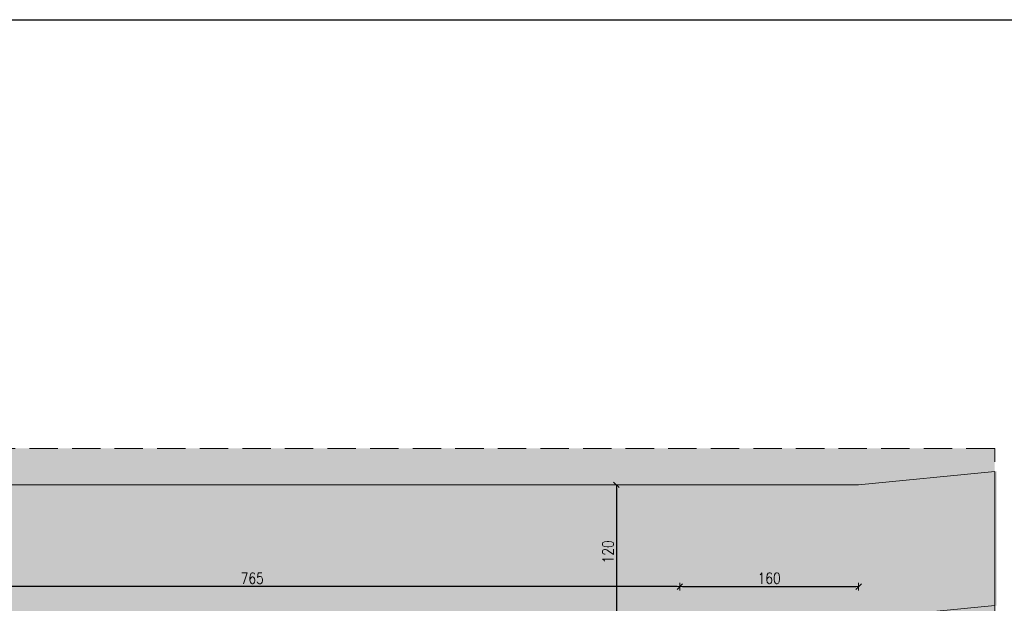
# Model space of a CAD drawing. Header units: millimetres. Extents: x 16698 to 93787, y -21104 to 39413.
# Tile 121 of 256: x 23047 to 23928, y 11303 to 11826. Entities that reach past the tile are written whole.
import ezdxf

# ---------------------------------------------------------------- set-up
doc = ezdxf.new("R2010")
doc.units = ezdxf.units.MM
doc.linetypes.add('HIDDEN', pattern=[9.525, 6.35, -3.175])
for name, color, linetype, lineweight in [('_MODUS_NAW_ISTN.', 3, 'Continuous', 5), ('Hatch', 4, 'Continuous', 5), ('Trawa hatch 250', 83, 'Continuous', 9), ('WYMIAROWANIE', 1, 'Continuous', 18)]:
    doc.layers.add(name, color=color, linetype=linetype, lineweight=lineweight)
doc.layers.add('ZAKRES OPRACOWANIA', color=7, linetype='HIDDEN', lineweight=20, true_color=0xff38ff)
doc.styles.add('TXT', font='simplex.shx', dxfattribs={"width": 0.8})
doc.dimstyles.new('DIM50', dxfattribs={"dimscale": 5, "dimtxt": 2, "dimasz": 0.5, "dimexe": 0, "dimexo": 0, "dimgap": 0.5, "dimtad": 1, "dimdec": 4, "dimrnd": 0.5, "dimdsep": 46, "dimtxsty": 'TXT', "dimblk1": 'TICK1', "dimblk2": 'TICK1', "dimsah": 1, "dimcen": 0, "dimse1": 1, "dimse2": 1, "dimclrd": 1, "dimclre": 7, "dimclrt": 9, "dimadec": 0, "dimazin": 0, "dimtfac": 1, "dimtdec": 4, "dimtmove": 2, "dimatfit": 3, "dimldrblk": 'TICK1', "dimfxl": 1, "dimtolj": 1, "dimarcsym": 0})

# ---------------------------------------------------------------- blocks, each defined once
blk = doc.blocks.new('TICK1')
at = {"color": 2}
blk.add_line((-1, -1), (1, 1), dxfattribs=at)
at = {"color": 0}
for p, q in [((0, 0), (-1, 0)), ((0, -1.4), (0, 1.4))]:
    blk.add_line(p, q, dxfattribs=at)
blk = doc.blocks.new('*D2')
at = {"layer": 'DEFPOINTS', "color": 0, "ltscale": 2, "transparency": 16777216}
for p in [(22872.9, 11318.01), (22872.9, 11239.18), (23637.9, 11239.18)]:
    blk.add_point(p, dxfattribs=at)
at = {"layer": 'WYMIAROWANIE', "color": 1, "lineweight": -2, "ltscale": 2, "transparency": 16777216}
blk.add_line((23635.4, 11318.01), (22875.4, 11318.01), dxfattribs=at)
at = {"layer": 'WYMIAROWANIE', "color": 1, "lineweight": -2, "ltscale": 2, "transparency": 16777216, "xscale": 2.5, "yscale": 2.5, "zscale": 2.5, "rotation": 180}
blk.add_blockref('TICK1', (22872.9, 11318.01), dxfattribs=at)
at = {"layer": 'WYMIAROWANIE', "color": 1, "lineweight": -2, "ltscale": 2, "transparency": 16777216, "xscale": 2.5, "yscale": 2.5, "zscale": 2.5}
blk.add_blockref('TICK1', (23637.9, 11318.01), dxfattribs=at)
at = {"layer": 'WYMIAROWANIE', "color": 9, "ltscale": 2, "transparency": 16777216, "insert": (23255.4, 11325.51), "char_height": 10, "attachment_point": 5, "style": 'TXT'}
blk.add_mtext('\\A1;765', dxfattribs=at)
blk = doc.blocks.new('*D18')
at = {"layer": 'DEFPOINTS', "color": 0, "ltscale": 2, "transparency": 16777216}
for p in [(23582.04, 11409.18), (23581.15, 11289.18), (23582.04, 11289.18)]:
    blk.add_point(p, dxfattribs=at)
at = {"layer": 'WYMIAROWANIE', "color": 1, "lineweight": -2, "ltscale": 2, "transparency": 16777216}
blk.add_line((23581.15, 11406.68), (23581.15, 11291.68), dxfattribs=at)
at = {"layer": 'WYMIAROWANIE', "color": 1, "lineweight": -2, "ltscale": 2, "transparency": 16777216, "xscale": 2.5, "yscale": 2.5, "zscale": 2.5}
for p, rotation in [((23581.15, 11409.18), 90), ((23581.15, 11289.18), 270)]:
    blk.add_blockref('TICK1', p, dxfattribs=dict(at, rotation=rotation))
at = {"layer": 'WYMIAROWANIE', "color": 9, "ltscale": 2, "transparency": 16777216, "insert": (23573.65, 11349.18), "char_height": 10, "attachment_point": 5, "rotation": 90, "style": 'TXT'}
blk.add_mtext('\\A1;120', dxfattribs=at)
blk = doc.blocks.new('*D20')
at = {"layer": 'DEFPOINTS', "color": 0, "ltscale": 2, "transparency": 16777216}
for p in [(23637.9, 11318.01), (23797.9, 11318.01), (23797.9, 11318.01)]:
    blk.add_point(p, dxfattribs=at)
at = {"layer": 'WYMIAROWANIE', "color": 1, "lineweight": -2, "ltscale": 2, "transparency": 16777216}
blk.add_line((23640.4, 11318.01), (23795.4, 11318.01), dxfattribs=at)
at = {"layer": 'WYMIAROWANIE', "color": 1, "lineweight": -2, "ltscale": 2, "transparency": 16777216, "xscale": 2.5, "yscale": 2.5, "zscale": 2.5, "rotation": 180}
blk.add_blockref('TICK1', (23637.9, 11318.01), dxfattribs=at)
at = {"layer": 'WYMIAROWANIE', "color": 1, "lineweight": -2, "ltscale": 2, "transparency": 16777216, "xscale": 2.5, "yscale": 2.5, "zscale": 2.5}
blk.add_blockref('TICK1', (23797.9, 11318.01), dxfattribs=at)
at = {"layer": 'WYMIAROWANIE', "color": 9, "ltscale": 2, "transparency": 16777216, "insert": (23717.9, 11325.51), "char_height": 10, "attachment_point": 5, "style": 'TXT'}
blk.add_mtext('\\A1;160', dxfattribs=at)

msp = doc.modelspace()

# ---------------------------------------------------------------- hatches: boundary and pattern name
at = {"layer": 'Hatch', "ltscale": 2, "transparency": 33554559}
h = msp.add_hatch(dxfattribs=at)
h.set_pattern_fill('AR-CONC', color=4, scale=0.1)
h.set_pattern_definition([(50, (0, 172.989), (18.218467, -1.5939086), [1.905, -20.955]), (355, (0, 172.989), (-3.524342, 19.105685), [1.524, -16.764058]), (100.451445, (1.518, 172.856), (14.694125, 17.511775), [1.619001, -17.809024]), (46.1842, (0, 178.07), (27.107904, -4.204233), [2.8575, -31.4325]), (96.63556, (2.26, 177.72), (23.740413, 24.742612), [2.428502, -26.71356]), (351.18415, (0, 178.07), (23.740413, 24.742612), [2.285997, -25.145973]), (21, (2.54, 176.799), (15.161439, -10.22652), [1.905, -20.955]), (326, (2.54, 176.799), (6.180203, 18.418797), [1.524, -16.764]), (71.451445, (3.803, 175.947), (21.341642, 8.192277), [1.619001, -17.808994]), (37.5, (0, 172.989), (0.3088603, 8.4555039), [0, -16.5608, 0, -17.018, 0, -16.8275]), (7.5, (0, 172.989), (6.6819663, 10.0180575), [0, -9.7028, 0, -16.1798, 0, -6.4135]), (327.5, (-5.664, 172.989), (13.5590595, -0.5728744), [0, -6.35, 0, -19.812, 0, -26.289]), (317.5, (-8.204, 172.989), (14.812918, 2.542649), [0, -8.255, 0, -13.1572, 0, -18.669])])
h.paths.add_polyline_path([(23182.90184, 10784.44135), (23182.90184, 10918.32824), (23217.90184, 10918.32824), (23217.90184, 10924.66309), (23134.90184, 10924.66309), (23134.90184, 11047.66309), (23217.90184, 11047.66309), (23217.90184, 11212.17611), (22872.90184, 11212.17611), (22872.90184, 11239.17611), (22945.90184, 11239.17611), (22945.90184, 11289.17611), (23639.40184, 11289.17611), (23639.40184, 11094.17611), (23671.2048, 11094.17611), (23670.94642, 10774.92508)], flags=16)
h.paths.add_polyline_path([(22892.90184, 10819.17611), (22871.90184, 10819.17611), (22871.90184, 10840.17611), (22892.90184, 10840.17611)], flags=16)
h.paths.add_polyline_path([(22945.90184, 11441.83077), (22607.90184, 11441.83077), (22607.90184, 11230.82494), (22619.3207, 11230.87649), (22619.37224, 11219.46171), (22620.4527, 10990.77677), (22614.95502, 10990.27323), (22613.8723, 11219.43687), (22607.8777, 11219.40981), (22607.90184, 10699.17611), (22490.301, 10699.17611), (22490.301, 10469.17611), (22607.90184, 10469.17611), (22608.87009, 10362.89543), (22828.62954, 10362.89543), (22868.55493, 10469.17611), (23797.90184, 10469.17611), (23797.90184, 11289.17611), (23921.51832, 11301.15901), (23921.51832, 11421.15901), (23797.90184, 11409.17611), (22945.90184, 11409.17611)])
at = {"layer": 'Trawa hatch 250', "ltscale": 2}
h = msp.add_hatch(dxfattribs=at)
h.set_pattern_fill('GRASS', color=256, scale=0.5)
h.paths.add_polyline_path([(23637.90184, 11289.17611), (22945.90184, 11289.17611), (22945.90184, 11239.17611), (23217.90184, 11239.17611), (23637.90184, 11239.17611)], flags=17)
h.paths.add_polyline_path([(23919.60984, 11300.97401), (23797.90184, 11289.17611), (23797.90184, 11239.17611), (23797.90184, 10469.17611), (22868.55493, 10469.17611), (22828.62954, 10362.89543), (23919.60984, 10362.89543)])
h.paths.add_polyline_path([(23919.60984, 11441.83077), (22955.90184, 11441.83077), (22955.90184, 11409.17611), (23797.90184, 11409.17611), (23919.60984, 11420.97401)])
h.paths.add_polyline_path([(23535.27579, 11253.58088), (23535.27579, 11274.77135), (23520.27579, 11274.77135), (23520.27579, 11253.58088)], flags=16)

# ---------------------------------------------------------------- linework, layer by layer
at = {"layer": '_MODUS_NAW_ISTN.', "color": 4, "ltscale": 2}
msp.add_lwpolyline([(22945.90184, 11441.83077), (22945.90184, 11409.17611), (23797.90184, 11409.17611), (23919.60984, 11421.15901), (23919.60984, 11301.15901), (23797.90184, 11289.17611), (23797.90184, 10469.17611), (22868.55493, 10469.17611), (22828.62954, 10362.89543), (22608.87009, 10362.89543), (22607.90184, 10469.17611), (22490.301, 10469.17611), (22490.301, 10699.17611), (22607.90184, 10699.17611), (22607.90184, 10699.17611), (22607.90184, 11239.17611), (22607.90184, 11441.83077)], dxfattribs=at)
at = {"layer": 'DEFPOINTS', "ltscale": 2}
msp.add_lwpolyline([(21875.11487, 11825.55027), (27619.20481, 11825.55027), (27619.20481, 9526.61475), (21875.11487, 9526.61475)], close=True, dxfattribs=at)
at = {"layer": 'ZAKRES OPRACOWANIA', "color": 6, "ltscale": 4}
msp.add_lwpolyline([(22490.17893, 10362.89543), (23919.60984, 10362.89543), (23919.60984, 11441.83077), (22490.17893, 11441.83077)], close=True, dxfattribs=at)

# ---------------------------------------------------------------- dimensions: what is measured, and where the dimension line sits
at = {"layer": 'WYMIAROWANIE', "ltscale": 2}
dim = msp.add_linear_dim(base=(23581.15104, 11289.17611), p1=(23582.03942, 11409.17611), p2=(23582.03942, 11289.17611), angle=90, dimstyle='DIM50', dxfattribs=at)
dim.commit()
dim.dimension.update_dxf_attribs({"geometry": '*D18', "text_midpoint": (23573.65104, 11349.17611)})
for base, p1, p2, picture, middle in [((22872.90184, 11318.01253), (23637.90184, 11239.17611), (22872.90184, 11239.17611), '*D2', (23255.40184, 11325.51253)), ((23797.90184, 11318.01253), (23637.90184, 11318.01253), (23797.90184, 11318.01253), '*D20', (23717.90184, 11325.51253))]:
    dim = msp.add_linear_dim(base=base, p1=p1, p2=p2, dimstyle='DIM50', dxfattribs=at)
    dim.commit()
    dim.dimension.update_dxf_attribs({"geometry": picture, "text_midpoint": middle})

doc.saveas('drawing.dxf')
